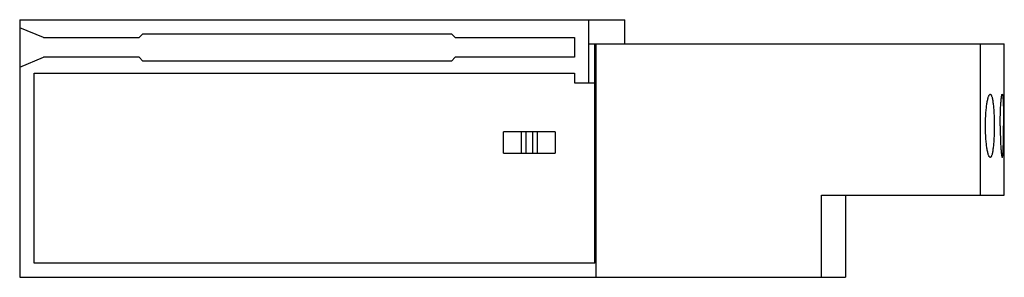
# Model space of a CAD drawing. Header units: millimetres. Extents: x 12.1 to 94.6, y 62.8 to 84.4.
import ezdxf

# ---------------------------------------------------------------- set-up
doc = ezdxf.new("R2010")
doc.units = ezdxf.units.MM
doc.header["$LTSCALE"] = 9.57221
doc.layers.get('0').update_dxf_attribs({"linetype": 'CONTINUOUS'})

msp = doc.modelspace()

# ---------------------------------------------------------------- linework, layer by layer
at = {"color": 7, "linetype": 'CONTINUOUS'}
for p, q in [((12.103, 84.403), (12.103, 62.803)), ((12.103, 84.403), (62.803, 84.403)), ((59.803, 79.103), (59.803, 84.403)), ((62.803, 82.37), (62.803, 84.403)), ((14.103, 82.903), (12.103, 83.731)), ((14.103, 82.903), (22.103, 82.903)), ((22.428, 83.228), (22.103, 82.903)), ((22.428, 83.228), (48.278, 83.228)), ((48.603, 82.903), (48.278, 83.228)), ((48.603, 82.903), (58.603, 82.903)), ((58.603, 82.903), (58.603, 81.253)), ((59.805, 82.37), (94.603, 82.37)), ((60.303, 64.003), (60.303, 82.37)), ((60.403, 62.803), (60.403, 82.37)), ((92.603, 69.703), (92.603, 82.37)), ((94.603, 69.703), (94.603, 82.37)), ((12.103, 80.425), (14.103, 81.253)), ((22.103, 81.253), (14.103, 81.253)), ((22.103, 81.253), (22.428, 80.928)), ((48.278, 80.928), (22.428, 80.928)), ((48.278, 80.928), (48.603, 81.253)), ((58.603, 81.253), (48.603, 81.253)), ((13.303, 64.003), (13.303, 79.928)), ((13.303, 79.928), (58.603, 79.928)), ((58.603, 79.928), (58.603, 79.103)), ((58.603, 79.103), (60.303, 79.103)), ((52.646, 73.203), (52.646, 75.003)), ((56.96, 75.003), (52.646, 75.003)), ((54.15, 73.203), (54.15, 75.003)), ((54.503, 75.003), (54.503, 73.203)), ((55.103, 73.203), (55.103, 75.003)), ((55.457, 75.003), (55.457, 73.203)), ((56.96, 75.003), (56.96, 73.203)), ((52.646, 73.203), (56.96, 73.203)), ((79.282, 69.703), (94.603, 69.703)), ((79.282, 62.803), (79.282, 69.703)), ((81.292, 69.703), (81.292, 62.803)), ((60.303, 64.003), (13.303, 64.003)), ((12.103, 62.803), (81.292, 62.803))]:
    msp.add_line(p, q, dxfattribs=at)
for points, knots in [([(93.027, 75.503), (93.027, 75.676), (93.033, 76.016), (93.056, 76.509), (93.094, 76.962), (93.136, 77.307), (93.177, 77.549), (93.208, 77.703), (93.24, 77.836), (93.274, 77.946), (93.304, 78.023), (93.33, 78.073), (93.357, 78.117), (93.392, 78.153), (93.421, 78.153)], [0, 0, 0, 0, 0.190734, 0.374168, 0.543154, 0.691535, 0.756298, 0.814036, 0.864292, 0.906746, 0.941189, 0.955426, 0.967728, 1, 1, 1, 1]), ([(93.421, 78.153), (93.434, 78.153), (93.454, 78.144), (93.475, 78.124), (93.5, 78.091), (93.529, 78.034), (93.56, 77.946), (93.589, 77.836), (93.617, 77.703), (93.642, 77.549), (93.675, 77.306), (93.708, 76.961), (93.737, 76.508), (93.754, 76.015), (93.758, 75.676), (93.758, 75.503)], [0, 0, 0, 0, 0.013805, 0.022437, 0.032705, 0.058817, 0.092901, 0.135065, 0.185113, 0.242734, 0.307459, 0.455949, 0.625194, 0.808948, 1, 1, 1, 1]), ([(94.261, 75.503), (94.261, 75.675), (94.263, 76.014), (94.274, 76.505), (94.291, 76.957), (94.31, 77.302), (94.328, 77.546), (94.341, 77.7), (94.355, 77.833), (94.369, 77.944), (94.383, 78.031), (94.396, 78.089), (94.406, 78.123), (94.413, 78.139), (94.42, 78.149), (94.426, 78.153), (94.428, 78.153)], [0, 0, 0, 0, 0.194063, 0.380744, 0.552717, 0.703532, 0.769161, 0.827437, 0.877806, 0.919827, 0.953101, 0.977399, 0.986163, 0.992699, 0.997145, 1, 1, 1, 1]), ([(94.428, 78.153), (94.434, 78.153), (94.443, 78.14), (94.449, 78.123), (94.455, 78.1), (94.461, 78.072), (94.47, 78.022), (94.479, 77.944), (94.489, 77.833), (94.498, 77.7), (94.506, 77.545), (94.516, 77.302), (94.526, 76.957), (94.534, 76.504), (94.539, 76.014), (94.54, 75.675), (94.54, 75.503)], [0, 0, 0, 0, 0.006942, 0.013391, 0.022066, 0.033003, 0.046205, 0.079354, 0.121282, 0.171602, 0.229875, 0.295539, 0.446524, 0.618741, 0.805685, 1, 1, 1, 1]), ([(93.421, 72.853), (93.392, 72.853), (93.357, 72.889), (93.33, 72.933), (93.304, 72.982), (93.274, 73.059), (93.24, 73.17), (93.208, 73.303), (93.177, 73.457), (93.136, 73.699), (93.094, 74.044), (93.056, 74.497), (93.033, 74.99), (93.027, 75.33), (93.027, 75.503)], [0, 0, 0, 0, 0.032274, 0.044577, 0.058814, 0.09326, 0.135719, 0.185978, 0.243721, 0.308487, 0.456866, 0.625852, 0.809281, 1, 1, 1, 1]), ([(93.758, 75.503), (93.758, 75.33), (93.754, 74.991), (93.737, 74.498), (93.708, 74.045), (93.675, 73.7), (93.642, 73.457), (93.617, 73.303), (93.589, 73.17), (93.56, 73.06), (93.529, 72.972), (93.5, 72.915), (93.475, 72.882), (93.454, 72.862), (93.434, 72.853), (93.421, 72.853)], [0, 0, 0, 0, 0.191056, 0.37481, 0.544052, 0.692531, 0.757254, 0.814873, 0.864924, 0.907091, 0.941176, 0.967293, 0.977563, 0.986194, 1, 1, 1, 1]), ([(94.261, 75.503), (94.261, 75.331), (94.263, 74.992), (94.274, 74.501), (94.291, 74.049), (94.31, 73.704), (94.328, 73.46), (94.341, 73.306), (94.355, 73.173), (94.369, 73.062), (94.383, 72.975), (94.396, 72.917), (94.406, 72.883), (94.413, 72.867), (94.42, 72.856), (94.426, 72.853), (94.428, 72.853)], [0, 0, 0, 0, 0.19399, 0.380671, 0.552655, 0.703483, 0.769066, 0.827286, 0.877616, 0.919608, 0.952926, 0.97729, 0.986087, 0.992662, 0.99714, 1, 1, 1, 1]), ([(94.428, 72.853), (94.435, 72.853), (94.443, 72.866), (94.449, 72.883), (94.455, 72.906), (94.461, 72.934), (94.47, 72.985), (94.479, 73.062), (94.489, 73.173), (94.498, 73.306), (94.506, 73.46), (94.516, 73.704), (94.526, 74.049), (94.534, 74.501), (94.539, 74.992), (94.54, 75.331), (94.54, 75.503)], [0, 0, 0, 0, 0.006986, 0.013474, 0.022185, 0.033156, 0.046395, 0.079581, 0.121476, 0.171755, 0.229963, 0.295576, 0.446551, 0.618769, 0.805736, 1, 1, 1, 1])]:
    msp.add_open_spline(points, degree=3, knots=knots, dxfattribs=at)

doc.saveas('drawing.dxf')
